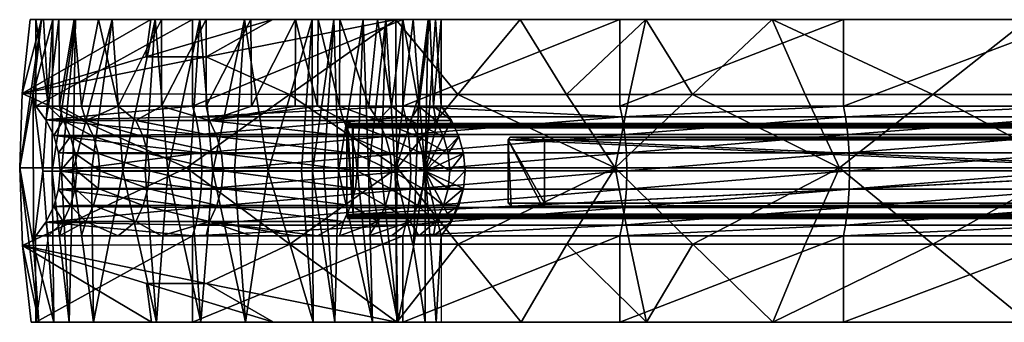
# Model space of a CAD drawing. Header units: millimetres. Extents: x -419 to 530, y 2 to 72.
# Tile 1 of 3: x -419 to -191, y 2 to 72. Entities that reach past the tile are written whole.
import ezdxf

# ---------------------------------------------------------------- set-up
doc = ezdxf.new("R2010")
doc.units = ezdxf.units.MM
doc.layers.add('Revit_007667', color=30, linetype='Continuous', true_color=0xff7f00)

msp = doc.modelspace()

# ---------------------------------------------------------------- meshes
at = {"layer": 'Revit_007667', "color": 252}
mesh = msp.add_polyface(dxfattribs=at)
corners = [(-405.72, 72.31, 660.54), (-406, 72.31, 673.61), (-400.38, 72.31, 632.71), (-410.92, 72.31, 715.4), (-409.57, 72.31, 714.7), (-413.1, 72.31, 793.21), (-413.55, 72.31, 768.25), (-416.19, 72.31, 881.71), (-414.87, 72.31, 880.87), (-388.32, 72.31, 893.85), (-380.05, 38.05, 899.88), (-418, 55.24, 882.86), (-418.61, 38.05, 883.25), (-388.32, 72.31, 893.85), (-416.19, 72.31, 881.71), (-413.55, 72.31, 768.25), (-418, 55.24, 882.86), (-416.19, 72.31, 881.71), (-418.61, 38.05, 883.25), (-415.49, 55.22, 771.4), (-410.92, 72.31, 715.4), (-411.1, 37.3, 687.06), (-413.28, 37.3, 715.18), (-405.72, 72.31, 660.54), (-408.97, 37.3, 667.09), (-406.3, 37.3, 647.04), (-397.25, 72.31, 605.85), (-412.54, 49.13, 879.39), (-411.96, 52.31, 762.12), (-414.87, 52.31, 880.87), (-409.4, 52.31, 710.88), (-403.3, 48.99, 671.03), (-404.29, 52.31, 660.57), (-408.59, 48.99, 739.77), (-410.75, 45.48, 878.24), (-406.83, 45.31, 739.86), (-409.61, 41.49, 877.52), (-405.75, 41.37, 739.92), (-409.22, 37.3, 877.27), (-400.48, 41.37, 671.35), (-401.55, 45.31, 671.23), (-411.96, 52.31, 762.12), (-414.87, 72.31, 880.87), (-414.87, 52.31, 880.87), (-413.1, 72.31, 793.21), (-409.57, 72.31, 714.7), (-409.4, 52.31, 710.88), (-406, 72.31, 673.61), (-404.29, 52.31, 660.57), (-400.38, 72.31, 632.71)]
mesh.append_faces([[corners[k] for k in face] for face in [(0, 1, 2), (3, 1, 0), (3, 4, 1), (3, 5, 4), (6, 5, 3), (7, 5, 6), (7, 8, 5), (9, 8, 7), (10, 11, 12), (11, 13, 14), (15, 16, 17), (15, 18, 16), (19, 15, 20), (20, 21, 22), (22, 19, 20), (15, 19, 18), (21, 20, 23), (24, 21, 23), (25, 24, 23), (26, 25, 23), (27, 28, 29), (30, 31, 32), (30, 33, 31), (28, 33, 30), (27, 33, 28), (34, 33, 27), (34, 35, 33), (36, 35, 34), (36, 37, 35), (38, 37, 36), (39, 35, 37), (35, 39, 40), (40, 33, 35), (33, 40, 31), (41, 42, 43), (41, 44, 42), (41, 45, 44), (46, 45, 41), (46, 47, 45), (48, 47, 46), (48, 49, 47)]], dxfattribs={"color": 252})
mesh = msp.add_polyface(dxfattribs=at)
corners = [(-387.27, 72.31, 550.35), (-385.84, 72.31, 549.84), (-376.94, 72.31, 495.55), (-400.38, 72.31, 632.71), (-397.25, 72.31, 605.85), (-405.72, 72.31, 660.54), (-388.32, 72.31, 893.85), (-378.64, 72.31, 896.45), (-414.87, 72.31, 880.87), (-389.42, 63.74, 894.53), (-388.32, 72.31, 893.85), (-418, 55.24, 882.86), (-356.25, 54.99, 908.69), (-375.54, 63.74, 900.26), (-380.05, 38.05, 899.88), (-406.3, 37.3, 647.04), (-397.25, 72.31, 605.85), (-401.99, 37.3, 619.5), (-394.8, 37.3, 578.17), (-387.27, 72.31, 550.35), (-389.61, 37.3, 549.85), (-384.41, 37.3, 522.11), (-376.94, 72.31, 495.55), (-378.64, 52.31, 896.45), (-412.54, 49.13, 879.39), (-414.87, 52.31, 880.87), (-377.93, 49.84, 894.73), (-377.13, 45.74, 892.76), (-410.75, 45.48, 878.24), (-376.66, 41.47, 891.63), (-409.61, 41.49, 877.52), (-409.22, 37.3, 877.27), (-376.52, 37.31, 891.27), (-378.64, 72.31, 896.45), (-414.87, 52.31, 880.87), (-414.87, 72.31, 880.87), (-378.64, 52.31, 896.45), (-385.82, 52.31, 549.77), (-391.79, 48.99, 595.95), (-374.76, 48.99, 503.9), (-395.86, 52.31, 605.12), (-403.3, 48.99, 671.03), (-404.29, 52.31, 660.57), (-371.97, 41.37, 504.43), (-390.05, 45.31, 596.25), (-388.98, 41.37, 596.44), (-400.48, 41.37, 671.35), (-388.63, 37.31, 596.5), (-401.55, 45.31, 671.23), (-373.03, 45.31, 504.23), (-405.75, 41.37, 739.92), (-400.11, 37.31, 671.4), (-395.86, 52.31, 605.12), (-400.38, 72.31, 632.71), (-404.29, 52.31, 660.57), (-385.84, 72.31, 549.84), (-385.82, 52.31, 549.77), (-375.52, 72.31, 495.09)]
mesh.append_faces([[corners[k] for k in face] for face in [(0, 1, 2), (0, 3, 1), (4, 3, 0), (5, 3, 4), (6, 7, 8), (9, 10, 11), (11, 12, 13), (12, 11, 14), (13, 9, 11), (15, 16, 17), (18, 19, 20), (19, 21, 20), (18, 17, 16), (19, 18, 16), (21, 19, 22), (23, 24, 25), (26, 24, 23), (27, 24, 26), (27, 28, 24), (29, 28, 27), (29, 30, 28), (29, 31, 30), (32, 31, 29), (33, 34, 35), (33, 36, 34), (37, 38, 39), (40, 38, 37), (40, 41, 38), (42, 41, 40), (43, 44, 45), (46, 47, 45), (45, 48, 46), (48, 45, 44), (49, 38, 44), (44, 41, 48), (41, 44, 38), (50, 51, 46), (52, 53, 54), (52, 55, 53), (56, 55, 52), (56, 57, 55)]], dxfattribs={"color": 252})
mesh = msp.add_polyface(dxfattribs=at)
corners = [(-356.24, 72.31, 386.75), (-354.84, 72.31, 386.41), (-351.05, 72.31, 359.54), (-365.23, 72.31, 440.79), (-366.63, 72.31, 441.19), (-375.52, 72.31, 495.09), (-376.94, 72.31, 495.55), (-385.84, 72.31, 549.84), (-360.14, 72.31, 905.25), (-378.64, 72.31, 896.45), (-388.32, 72.31, 893.85), (-330.1, 72.31, 915.07), (-375.54, 63.74, 900.26), (-360.14, 72.31, 905.25), (-389.42, 63.74, 894.53), (-331.35, 38.05, 918.55), (-356.25, 54.99, 908.69), (-380.05, 38.05, 899.88), (-331.66, 72.31, 915.89), (-388.32, 72.31, 893.85), (-351.05, 72.31, 359.54), (-366.63, 72.31, 441.19), (-356.24, 72.31, 386.75), (-376.94, 72.31, 495.55), (-374, 37.3, 467.2), (-379.28, 37.3, 495.05), (-361.2, 37.3, 399.81), (-368.96, 37.3, 440.7), (-384.41, 37.3, 522.11), (-353.46, 37.3, 359.04), (-377.93, 49.84, 894.73), (-378.64, 52.31, 896.45), (-330.1, 52.31, 915.07), (-329.47, 49.84, 913.31), (-377.13, 45.74, 892.76), (-328.76, 45.74, 911.31), (-376.66, 41.47, 891.63), (-330.1, 72.31, 915.07), (-378.64, 52.31, 896.45), (-378.64, 72.31, 896.45), (-349.78, 52.31, 359.9), (-374.76, 48.99, 503.9), (-343.78, 48.99, 340.7), (-354.95, 52.31, 386.61), (-365.06, 52.31, 439.95), (-375.49, 52.31, 494.89), (-385.82, 52.31, 549.77), (-340.99, 41.37, 341.23), (-373.03, 45.31, 504.23), (-371.97, 41.37, 504.43), (-342.05, 45.31, 341.03), (-390.05, 45.31, 596.25), (-391.79, 48.99, 595.95), (-375.49, 52.31, 494.89), (-375.52, 72.31, 495.09), (-385.82, 52.31, 549.77), (-365.23, 72.31, 440.79), (-365.06, 52.31, 439.95), (-354.84, 72.31, 386.41), (-354.95, 52.31, 386.61), (-349.78, 52.31, 359.9)]
mesh.append_faces([[corners[k] for k in face] for face in [(0, 1, 2), (0, 3, 1), (4, 3, 0), (4, 5, 3), (6, 5, 4), (6, 7, 5), (8, 9, 10), (8, 11, 9), (12, 13, 14), (15, 16, 17), (12, 16, 18), (13, 12, 18), (19, 14, 13), (20, 21, 22), (23, 24, 25), (21, 26, 27), (25, 28, 23), (24, 23, 21), (27, 24, 21), (26, 21, 20), (29, 26, 20), (30, 31, 32), (33, 34, 30), (35, 36, 34), (37, 38, 39), (40, 41, 42), (43, 41, 40), (44, 41, 43), (45, 41, 44), (46, 41, 45), (47, 48, 49), (50, 41, 48), (41, 50, 42), (51, 49, 48), (52, 48, 41), (53, 54, 55), (53, 56, 54), (57, 56, 53), (57, 58, 56), (59, 58, 57), (60, 58, 59)]], dxfattribs={"color": 252})
mesh = msp.add_polyface(dxfattribs=at)
corners = [(-333.99, 72.31, 250.56), (-335.94, 72.31, 277.8), (-330.09, 72.31, 222.71), (-339.23, 72.31, 291.67), (-344.65, 72.31, 332.09), (-346.03, 72.31, 332.39), (-349.66, 72.31, 359.22), (-351.05, 72.31, 359.54), (-354.84, 72.31, 386.41), (-331.66, 72.31, 915.89), (-330.1, 72.31, 915.07), (-360.14, 72.31, 905.25), (-356.25, 54.99, 908.69), (-331.35, 38.05, 918.55), (-331.71, 54.99, 917.8), (-331.66, 72.31, 915.89), (-350.92, 37.3, 345.67), (-346.03, 72.31, 332.39), (-348.33, 37.3, 331.91), (-344.91, 37.3, 312.76), (-339.23, 72.31, 291.67), (-338, 37.3, 264.53), (-340.58, 37.29, 284.64), (-333.99, 72.31, 250.56), (-331.83, 37.3, 196.57), (-335.09, 37.3, 236.98), (-353.46, 37.3, 359.04), (-351.05, 72.31, 359.54), (-377.93, 49.84, 894.73), (-330.1, 52.31, 915.07), (-329.47, 49.84, 913.31), (-377.13, 45.74, 892.76), (-328.76, 45.74, 911.31), (-376.66, 41.47, 891.63), (-328.34, 41.47, 910.16), (-330.1, 72.31, 915.07), (-330.1, 52.31, 915.07), (-378.64, 52.31, 896.45), (-332.68, 52.31, 250.25), (-335.8, 48.99, 294.25), (-328.36, 48.99, 230.29), (-337.9, 52.31, 291.59), (-344.67, 52.31, 332.84), (-343.78, 48.99, 340.7), (-349.78, 52.31, 359.9), (-326.61, 45.31, 230.45), (-334.06, 45.31, 294.51), (-342.05, 45.31, 341.03), (-332.99, 41.37, 294.67), (-373.03, 45.31, 504.23), (-340.99, 41.37, 341.23), (-349.78, 52.31, 359.9), (-349.66, 72.31, 359.22), (-354.84, 72.31, 386.41), (-344.67, 52.31, 332.84), (-344.65, 72.31, 332.09), (-337.9, 52.31, 291.59), (-335.94, 72.31, 277.8), (-332.68, 52.31, 250.25), (-330.09, 72.31, 222.71)]
mesh.append_faces([[corners[k] for k in face] for face in [(0, 1, 2), (3, 1, 0), (3, 4, 1), (5, 4, 3), (5, 6, 4), (7, 6, 5), (7, 8, 6), (9, 10, 11), (12, 13, 14), (12, 14, 15), (16, 17, 18), (17, 19, 18), (20, 21, 22), (23, 24, 25), (16, 26, 27), (17, 16, 27), (19, 17, 20), (22, 19, 20), (21, 20, 23), (25, 21, 23), (28, 29, 30), (31, 30, 32), (33, 32, 34), (35, 36, 37), (38, 39, 40), (41, 39, 38), (42, 39, 41), (42, 43, 39), (44, 43, 42), (45, 39, 46), (47, 48, 46), (46, 43, 47), (43, 46, 39), (49, 50, 47), (51, 52, 53), (54, 52, 51), (54, 55, 52), (56, 55, 54), (56, 57, 55), (58, 57, 56), (58, 59, 57)]], dxfattribs={"color": 252})
mesh = msp.add_polyface(dxfattribs=at)
corners = [(-322.54, 72.31, 0.22), (-323.83, 72.31, 111.49), (-321.24, 72.31, 0.24), (-324.24, 72.31, 83.73), (-327.64, 72.31, 167.27), (-330.09, 72.31, 222.71), (-333.99, 72.31, 250.56), (-302.92, 72.31, 925.78), (-330.1, 72.31, 915.07), (-331.66, 72.31, 915.89), (-317.38, 54.99, 922.83), (-331.66, 72.31, 915.89), (-331.71, 54.99, 917.8), (-331.35, 38.05, 918.55), (-324.94, 37.3, 0.19), (-324.24, 72.31, 83.73), (-322.54, 72.31, 0.22), (-326.36, 54.84, 93.5), (-331.83, 37.3, 196.57), (-327.64, 72.31, 167.27), (-333.99, 72.31, 250.56), (-322.94, 52.31, 84.06), (-318.85, 48.99, 0.27), (-321.24, 52.31, 0.24), (-316.01, 41.37, 0.3), (-319.59, 41.37, 136.7), (-319.23, 37.31, 136.71), (-317.09, 45.31, 0.29), (-320.67, 45.31, 136.65), (-322.43, 48.99, 136.58), (-326.38, 52.31, 168.09), (-328.36, 48.99, 230.29), (-332.68, 52.31, 250.25), (-325.53, 41.37, 230.55), (-326.61, 45.31, 230.45), (-332.99, 41.37, 294.67), (-325.17, 37.31, 230.58), (-334.06, 45.31, 294.51), (-335.8, 48.99, 294.25), (-321.24, 72.31, 0.24), (-322.94, 52.31, 84.06), (-321.24, 52.31, 0.24), (-326.38, 52.31, 168.09), (-330.09, 72.31, 222.71), (-332.68, 52.31, 250.25), (-323.83, 72.31, 111.49), (-321.24, 72.31, 0.24), (-321.24, 52.31, 0.24), (-322.54, 72.31, 0.22), (-324.94, 37.3, 0.19), (-318.85, 48.99, 0.27), (-317.09, 45.31, 0.29), (-316.01, 41.37, 0.3)]
mesh.append_faces([[corners[k] for k in face] for face in [(0, 1, 2), (3, 1, 0), (4, 1, 3), (4, 5, 1), (6, 5, 4), (7, 8, 9), (10, 11, 12), (10, 12, 13), (14, 15, 16), (17, 15, 14), (17, 18, 19), (15, 17, 19), (18, 20, 19), (21, 22, 23), (24, 25, 26), (27, 28, 25), (22, 28, 27), (22, 29, 28), (21, 29, 22), (30, 29, 21), (30, 31, 29), (32, 31, 30), (33, 26, 25), (25, 34, 33), (34, 25, 28), (28, 31, 34), (31, 28, 29), (35, 36, 33), (33, 37, 35), (37, 33, 34), (38, 34, 31), (39, 40, 41), (42, 43, 44), (42, 45, 43), (40, 45, 42), (40, 39, 45), (46, 47, 48), (48, 47, 49), (47, 50, 49), (50, 51, 49), (51, 52, 49)]], dxfattribs={"color": 252})
mesh = msp.add_polyface(dxfattribs=at)
corners = [(-302.92, 72.31, 925.78), (-279.93, 72.31, 931.72), (-330.1, 72.31, 915.07), (-273.92, 72.31, 934.9), (-302.75, 2.31, 925.61), (-279.93, 2.31, 931.72), (-273.77, 2.31, 934.72), (-330.1, 2.31, 915.07), (-317.38, 54.99, 922.83), (-281.02, 38.05, 935.26), (-292.21, 54.99, 931.15), (-277.65, 54.99, 935.67), (-273.92, 72.31, 934.9), (-302.92, 72.31, 925.78), (-331.35, 38.05, 918.55), (-331.66, 72.31, 915.89), (-279.93, 22.31, 931.72), (-330.1, 2.31, 915.07), (-330.1, 22.31, 915.07), (-279.93, 2.31, 931.72), (-279.39, 49.84, 929.93), (-330.1, 52.31, 915.07), (-279.93, 52.31, 931.72), (-329.47, 49.84, 913.31), (-279.39, 24.78, 929.93), (-330.1, 22.31, 915.07), (-329.47, 24.78, 913.31), (-279.93, 22.31, 931.72), (-328.76, 45.74, 911.31), (-278.77, 45.74, 927.9), (-328.34, 41.47, 910.16), (-278.41, 41.47, 926.73), (-328.22, 37.31, 909.8), (-278.29, 37.31, 926.37), (-328.34, 33.14, 910.16), (-278.41, 33.14, 926.73), (-328.76, 28.88, 911.31), (-278.77, 28.88, 927.9), (-279.93, 72.31, 931.72), (-330.1, 52.31, 915.07), (-330.1, 72.31, 915.07), (-279.93, 52.31, 931.72), (-316.01, 33.24, 0.3), (-320.67, 29.3, 136.65), (-317.09, 29.3, 0.29), (-315.65, 37.31, 0.31), (-319.59, 33.24, 136.7), (-316.01, 41.37, 0.3), (-319.23, 37.31, 136.71), (-317.09, 45.31, 0.29), (-319.59, 41.37, 136.7), (-317.09, 29.3, 0.29), (-318.85, 25.62, 0.27), (-316.01, 33.24, 0.3), (-281.02, 38.05, 935.26), (-317.31, 20.37, 922.8), (-292.14, 20.37, 931.12), (-277.59, 20.37, 935.64), (-273.77, 2.31, 934.72), (-302.75, 2.31, 925.61), (-331.35, 38.05, 918.55), (-331.49, 2.31, 915.73)]
mesh.append_faces([[corners[k] for k in face] for face in [(0, 1, 2), (3, 1, 0), (4, 5, 6), (4, 7, 5), (8, 9, 10), (11, 10, 9), (10, 12, 13), (8, 10, 13), (9, 8, 14), (15, 8, 13), (16, 17, 18), (16, 19, 17), (20, 21, 22), (23, 21, 20), (24, 25, 26), (24, 27, 25), (20, 28, 23), (28, 20, 29), (29, 30, 28), (30, 29, 31), (31, 32, 30), (32, 31, 33), (33, 34, 32), (34, 33, 35), (35, 36, 34), (36, 35, 37), (37, 26, 36), (26, 37, 24), (38, 39, 40), (38, 41, 39), (42, 43, 44), (45, 46, 42), (47, 48, 45), (49, 50, 47), (51, 52, 53), (54, 55, 56), (56, 57, 54), (58, 56, 59), (56, 55, 59), (55, 54, 60), (55, 61, 59)]], dxfattribs={"color": 252})
mesh = msp.add_polyface(dxfattribs=at)
corners = [(-273.92, 72.31, 934.9), (-228.25, 72.31, 946.24), (-279.93, 72.31, 931.72), (-244.69, 72.31, 943.25), (-244.55, 2.31, 943.07), (-279.93, 2.31, 931.72), (-228.25, 2.31, 946.24), (-273.77, 2.31, 934.72), (-207.62, 54.99, 954.52), (-244.69, 72.31, 943.25), (-237.11, 54.99, 947.16), (-263.1, 54.99, 939.98), (-229.16, 38.05, 949.83), (-273.92, 72.31, 934.9), (-277.65, 54.99, 935.67), (-292.21, 54.99, 931.15), (-281.02, 38.05, 935.26), (-228.25, 22.31, 946.24), (-279.93, 2.31, 931.72), (-279.93, 22.31, 931.72), (-228.25, 2.31, 946.24), (-279.39, 49.84, 929.93), (-228.25, 52.31, 946.24), (-227.78, 49.84, 944.43), (-279.93, 52.31, 931.72), (-227.78, 24.78, 944.43), (-279.93, 22.31, 931.72), (-279.39, 24.78, 929.93), (-228.25, 22.31, 946.24), (-278.77, 45.74, 927.9), (-227.26, 45.74, 942.38), (-278.41, 41.47, 926.73), (-226.95, 41.47, 941.19), (-278.29, 37.31, 926.37), (-226.86, 37.31, 940.82), (-278.41, 33.14, 926.73), (-226.95, 33.14, 941.19), (-278.77, 28.88, 927.9), (-227.26, 28.88, 942.38), (-228.25, 72.31, 946.24), (-279.93, 52.31, 931.72), (-279.93, 72.31, 931.72), (-228.25, 52.31, 946.24), (-244.55, 2.31, 943.07), (-207.58, 20.37, 954.48), (-237.05, 20.37, 947.12), (-229.16, 38.05, 949.83), (-263.04, 20.37, 939.94), (-273.77, 2.31, 934.72), (-277.59, 20.37, 935.64), (-292.14, 20.37, 931.12), (-281.02, 38.05, 935.26)]
mesh.append_faces([[corners[k] for k in face] for face in [(0, 1, 2), (3, 1, 0), (4, 5, 6), (7, 5, 4), (8, 9, 10), (11, 12, 10), (11, 13, 14), (13, 15, 14), (8, 10, 12), (11, 10, 9), (12, 11, 16), (11, 14, 16), (13, 11, 9), (17, 18, 19), (17, 20, 18), (21, 22, 23), (21, 24, 22), (25, 26, 27), (25, 28, 26), (23, 29, 21), (29, 23, 30), (30, 31, 29), (31, 30, 32), (32, 33, 31), (33, 32, 34), (34, 35, 33), (35, 34, 36), (36, 37, 35), (37, 36, 38), (38, 27, 37), (27, 38, 25), (39, 40, 41), (39, 42, 40), (43, 44, 45), (46, 47, 45), (48, 47, 49), (50, 48, 49), (45, 47, 43), (47, 46, 51), (49, 47, 51), (47, 48, 43)]], dxfattribs={"color": 252})
mesh = msp.add_polyface(dxfattribs=at)
corners = [(-185.62, 72.31, 957.62), (-228.25, 72.31, 946.24), (-244.69, 72.31, 943.25), (-175.16, 72.31, 958.49), (-125.87, 72.31, 968.83), (-185.51, 2.31, 957.42), (-175.16, 2.31, 958.49), (-125.79, 2.31, 968.63), (-228.25, 2.31, 946.24), (-244.55, 2.31, 943.07), (-151.1, 54.99, 966.34), (-185.62, 72.31, 957.62), (-180.9, 54.99, 960.48), (-207.62, 54.99, 954.52), (-175.9, 38.05, 962.11), (-229.16, 38.05, 949.83), (-244.69, 72.31, 943.25), (-175.16, 22.31, 958.49), (-228.25, 2.31, 946.24), (-228.25, 22.31, 946.24), (-175.16, 2.31, 958.49), (-120.81, 2.31, 968.31), (-227.78, 49.84, 944.43), (-175.16, 52.31, 958.49), (-174.78, 49.84, 956.66), (-228.25, 52.31, 946.24), (-174.78, 24.78, 956.66), (-228.25, 22.31, 946.24), (-227.78, 24.78, 944.43), (-175.16, 22.31, 958.49), (-227.26, 45.74, 942.38), (-174.35, 45.74, 954.58), (-226.95, 41.47, 941.19), (-174.11, 41.47, 953.38), (-226.86, 37.31, 940.82), (-174.03, 37.31, 953.01), (-226.95, 33.14, 941.19), (-174.11, 33.14, 953.38), (-227.26, 28.88, 942.38), (-174.35, 28.88, 954.58), (-175.16, 72.31, 958.49), (-228.25, 52.31, 946.24), (-228.25, 72.31, 946.24), (-175.16, 52.31, 958.49), (-120.81, 72.31, 968.31), (-185.51, 2.31, 957.42), (-151.06, 20.37, 966.29), (-180.85, 20.37, 960.43), (-175.9, 38.05, 962.11), (-207.58, 20.37, 954.48), (-229.16, 38.05, 949.83), (-237.05, 20.37, 947.12), (-244.55, 2.31, 943.07)]
mesh.append_faces([[corners[k] for k in face] for face in [(0, 1, 2), (0, 3, 1), (4, 3, 0), (5, 6, 7), (5, 8, 6), (9, 8, 5), (10, 11, 12), (13, 14, 12), (10, 12, 14), (13, 12, 11), (14, 13, 15), (16, 13, 11), (17, 18, 19), (17, 20, 18), (17, 21, 20), (22, 23, 24), (22, 25, 23), (26, 27, 28), (26, 29, 27), (24, 30, 22), (30, 24, 31), (31, 32, 30), (32, 31, 33), (33, 34, 32), (34, 33, 35), (35, 36, 34), (36, 35, 37), (37, 38, 36), (38, 37, 39), (39, 28, 38), (28, 39, 26), (40, 41, 42), (40, 43, 41), (44, 43, 40), (45, 46, 47), (48, 49, 47), (47, 46, 48), (47, 49, 45), (49, 48, 50), (51, 49, 50), (49, 52, 45)]], dxfattribs={"color": 252})
mesh = msp.add_polyface(dxfattribs=at)
corners = [(-415.49, 55.22, 771.4), (-415.44, 20.13, 771.3), (-418.61, 38.05, 883.25), (-407.15, 2.31, 674.11), (-411.1, 37.3, 687.06), (-408.97, 37.3, 667.09), (-406.3, 37.3, 647.04), (-394.8, 37.3, 578.17), (-401.56, 2.31, 633.18), (-401.99, 37.3, 619.5), (-413.28, 37.3, 715.18), (-410.7, 2.31, 715.28), (-389.61, 37.3, 549.85), (-387.03, 2.31, 550.26), (-376.66, 33.14, 891.63), (-409.22, 37.3, 877.27), (-376.52, 37.31, 891.27), (-409.62, 33.11, 877.52), (-377.13, 28.88, 892.76), (-410.75, 29.12, 878.25), (-412.55, 25.48, 879.39), (-377.93, 24.78, 894.73), (-405.75, 41.37, 739.92), (-409.22, 37.3, 877.27), (-405.39, 37.31, 739.94), (-408.59, 25.62, 739.77), (-410.75, 29.12, 878.25), (-412.55, 25.48, 879.39), (-406.83, 29.3, 739.86), (-409.62, 33.11, 877.52), (-405.75, 33.24, 739.92), (-374.76, 25.62, 503.9), (-390.05, 29.3, 596.25), (-391.79, 25.62, 595.95), (-401.55, 29.3, 671.23), (-403.3, 25.62, 671.03), (-373.03, 29.3, 504.23), (-388.98, 33.24, 596.44), (-371.97, 33.24, 504.43), (-388.63, 37.31, 596.5), (-400.48, 33.24, 671.35), (-400.11, 37.31, 671.4), (-371.61, 37.31, 504.5), (-388.98, 41.37, 596.44), (-400.48, 41.37, 671.35), (-417.95, 20.11, 882.83), (-380.05, 38.05, 899.88), (-418.61, 38.05, 883.25), (-356.18, 20.37, 908.67)]
mesh.append_faces([[corners[k] for k in face] for face in [(0, 1, 2), (3, 4, 5), (6, 3, 5), (7, 8, 9), (1, 0, 10), (10, 4, 11), (6, 9, 8), (7, 12, 13), (14, 15, 16), (14, 17, 15), (18, 17, 14), (18, 19, 17), (18, 20, 19), (21, 20, 18), (22, 23, 24), (25, 26, 27), (28, 26, 25), (28, 29, 26), (30, 29, 28), (30, 23, 29), (24, 23, 30), (31, 32, 33), (33, 34, 35), (34, 33, 32), (36, 37, 32), (38, 39, 37), (32, 40, 34), (40, 32, 37), (37, 41, 40), (41, 37, 39), (42, 43, 39), (39, 44, 41), (35, 28, 25), (28, 35, 34), (34, 30, 28), (30, 34, 40), (40, 24, 30), (24, 40, 41), (41, 22, 24), (45, 46, 47), (45, 48, 46)]], dxfattribs={"color": 252})
mesh = msp.add_polyface(dxfattribs=at)
corners = [(-321.24, 2.31, 0.24), (-324.92, 2.31, 111.56), (-322.33, 2.31, 0.22), (-331.49, 2.31, 915.73), (-330.1, 2.31, 915.07), (-302.75, 2.31, 925.61), (-331.19, 2.31, 222.86), (-324.82, 2.31, 136.47), (-330.71, 2.31, 230.08), (-326.36, 54.84, 93.5), (-327.62, 19.76, 131.14), (-331.83, 37.3, 196.57), (-324.92, 2.31, 111.56), (-324.94, 37.3, 0.19), (-322.33, 2.31, 0.22), (-331.19, 2.31, 222.86), (-326.38, 22.31, 168.09), (-328.36, 25.62, 230.29), (-332.68, 22.31, 250.25), (-322.43, 25.62, 136.58), (-322.94, 22.31, 84.06), (-318.85, 25.62, 0.27), (-321.24, 22.31, 0.24), (-317.09, 29.3, 0.29), (-320.67, 29.3, 136.65), (-316.01, 33.24, 0.3), (-319.59, 33.24, 136.7), (-315.65, 37.31, 0.31), (-319.23, 37.31, 136.71), (-326.61, 29.3, 230.45), (-325.53, 33.24, 230.55), (-325.17, 37.31, 230.58), (-325.53, 41.37, 230.55), (-334.06, 29.3, 294.51), (-332.99, 33.24, 294.67), (-332.63, 37.31, 294.72), (-332.99, 41.37, 294.67), (-316.01, 41.37, 0.3), (-315.65, 37.31, 0.31), (-324.94, 37.3, 0.19), (-316.01, 33.24, 0.3), (-321.24, 2.31, 0.24), (-322.33, 2.31, 0.22), (-321.24, 22.31, 0.24), (-318.85, 25.62, 0.27), (-331.49, 2.31, 915.73), (-317.31, 20.37, 922.8), (-331.64, 20.37, 917.77), (-331.35, 38.05, 918.55)]
mesh.append_faces([[corners[k] for k in face] for face in [(0, 1, 2), (3, 4, 5), (6, 7, 8), (1, 7, 6), (1, 0, 7), (9, 10, 11), (12, 13, 14), (10, 12, 15), (11, 10, 15), (10, 9, 13), (12, 10, 13), (16, 17, 18), (16, 19, 17), (20, 19, 16), (21, 20, 22), (21, 19, 20), (23, 19, 21), (23, 24, 19), (25, 26, 24), (27, 28, 26), (19, 29, 17), (29, 19, 24), (24, 30, 29), (30, 24, 26), (26, 31, 30), (31, 26, 28), (28, 32, 31), (33, 17, 29), (29, 34, 33), (34, 29, 30), (30, 35, 34), (35, 30, 31), (31, 36, 35), (37, 38, 39), (38, 40, 39), (41, 42, 43), (42, 39, 43), (43, 39, 44), (39, 40, 44), (45, 46, 47), (47, 46, 48)]], dxfattribs={"color": 252})
mesh = msp.add_polyface(dxfattribs=at)
corners = [(-341.59, 26.93, 314.84), (-341.57, 27.3, 314.77), (54.78, 26.38, 378.17), (54.78, 26.31, 378.55), (-341.73, 26.31, 315.75), (-341.67, 26.38, 315.39), (54.78, 26.6, 377.84), (54.78, 26.92, 377.63), (-341.62, 26.6, 315.06), (54.78, 27.3, 377.55), (-342.89, 26.37, 323.05), (-342.83, 26.31, 322.7), (54.79, 27.28, 386.66), (-342.98, 27.28, 323.66), (54.79, 26.91, 386.59), (-342.97, 26.92, 323.59), (54.79, 26.59, 386.37), (54.79, 26.38, 386.05), (-342.94, 26.59, 323.38), (54.79, 26.31, 385.67), (-342.98, 27.28, 323.66), (54.79, 27.28, 386.66), (54.79, 47.33, 386.66), (-342.98, 47.33, 323.66), (54.79, 48.31, 385.68), (-342.83, 48.31, 322.7), (-342.97, 47.69, 323.59), (-342.98, 47.33, 323.66), (54.79, 47.33, 386.66), (-342.94, 48.02, 323.38), (54.79, 47.7, 386.59), (54.79, 48.02, 386.37), (-342.89, 48.24, 323.05), (54.79, 48.23, 386.05), (54.78, 47.32, 377.55), (-341.57, 47.32, 314.77), (-341.67, 48.24, 315.39), (-341.73, 48.31, 315.75), (54.78, 48.31, 378.55), (-341.62, 48.02, 315.06), (54.78, 48.23, 378.17), (54.78, 48.02, 377.84), (-341.59, 47.68, 314.84), (54.78, 47.69, 377.63), (-341.57, 27.3, 314.77), (-341.57, 47.32, 314.77), (54.78, 47.32, 377.55), (54.78, 27.3, 377.55), (-342.94, 26.59, 323.38), (-342.97, 26.92, 323.59), (-341.67, 48.24, 315.39), (-341.62, 48.02, 315.06), (-341.59, 47.68, 314.84), (-341.73, 48.31, 315.75), (-341.57, 47.32, 314.77), (-342.83, 48.31, 322.7), (-342.89, 48.24, 323.05), (-342.94, 48.02, 323.38), (-342.97, 47.69, 323.59), (-342.98, 47.33, 323.66), (-342.98, 27.28, 323.66), (-341.57, 27.3, 314.77), (-341.59, 26.93, 314.84), (-341.62, 26.6, 315.06), (-341.67, 26.38, 315.39), (-341.73, 26.31, 315.75), (-342.83, 26.31, 322.7), (-342.89, 26.37, 323.05), (54.78, 27.3, 377.55), (453.58, 27.3, 313.83), (453.74, 26.31, 314.81), (54.78, 26.31, 378.55), (453.68, 26.38, 314.45), (453.62, 26.6, 314.12), (54.78, 26.38, 378.17), (54.78, 26.6, 377.84), (453.59, 26.93, 313.9), (54.78, 26.92, 377.63), (54.78, 26.31, 378.55), (453.74, 26.31, 314.81), (-342.83, 26.31, 322.7), (-341.73, 26.31, 315.75), (54.79, 26.31, 385.67), (454.84, 26.31, 321.75), (54.79, 26.31, 385.67), (454.84, 26.31, 321.75), (455, 27.28, 322.72), (54.79, 27.28, 386.66), (454.99, 26.92, 322.65), (454.95, 26.59, 322.44), (54.79, 26.91, 386.59), (54.79, 26.59, 386.37), (454.9, 26.37, 322.11), (54.79, 26.38, 386.05), (54.79, 27.28, 386.66), (455, 27.28, 322.72), (455, 47.33, 322.72), (54.79, 47.33, 386.66), (454.9, 48.24, 322.11), (454.84, 48.31, 321.76), (54.79, 47.7, 386.59), (54.79, 47.33, 386.66), (455, 47.33, 322.72), (454.99, 47.69, 322.65), (54.79, 48.02, 386.37), (454.95, 48.02, 322.44), (54.79, 48.23, 386.05), (54.79, 48.31, 385.68), (454.84, 48.31, 321.76), (453.74, 48.31, 314.81), (54.78, 48.31, 378.55), (-341.73, 48.31, 315.75), (-342.83, 48.31, 322.7), (54.79, 48.31, 385.68), (453.59, 47.68, 313.9), (453.58, 47.32, 313.83), (54.78, 48.23, 378.17), (54.78, 48.31, 378.55), (453.74, 48.31, 314.81), (453.68, 48.24, 314.45), (54.78, 48.02, 377.84), (453.62, 48.02, 314.12), (54.78, 47.69, 377.63), (54.78, 47.32, 377.55), (54.78, 47.32, 377.55), (453.58, 47.32, 313.83), (453.58, 27.3, 313.83), (54.78, 27.3, 377.55), (454.95, 26.59, 322.44), (454.99, 26.92, 322.65), (453.68, 48.24, 314.45), (453.62, 48.02, 314.12), (453.59, 47.68, 313.9), (453.74, 48.31, 314.81), (454.84, 48.31, 321.76), (453.58, 47.32, 313.83), (454.9, 48.24, 322.11), (454.95, 48.02, 322.44), (454.99, 47.69, 322.65), (455, 47.33, 322.72), (455, 27.28, 322.72), (453.58, 27.3, 313.83), (453.59, 26.93, 313.9), (453.62, 26.6, 314.12), (453.68, 26.38, 314.45), (453.74, 26.31, 314.81), (454.84, 26.31, 321.75), (454.9, 26.37, 322.11)]
mesh.append_faces([[corners[k] for k in face] for face in [(9, 0, 1), (4, 2, 3), (5, 2, 4), (8, 2, 5), (8, 6, 2), (8, 7, 6), (0, 7, 8), (0, 9, 7), (19, 10, 11), (15, 12, 13), (15, 14, 12), (18, 14, 15), (18, 16, 14), (18, 17, 16), (10, 17, 18), (10, 19, 17), (22, 20, 21), (20, 22, 23), (32, 24, 25), (28, 26, 27), (30, 26, 28), (30, 29, 26), (31, 29, 30), (33, 29, 31), (33, 32, 29), (24, 32, 33), (42, 34, 35), (38, 36, 37), (40, 36, 38), (40, 39, 36), (41, 39, 40), (43, 39, 41), (43, 42, 39), (34, 42, 43), (46, 44, 45), (44, 46, 47), (60, 48, 49), (52, 50, 51), (54, 50, 52), (54, 53, 50), (61, 53, 54), (61, 55, 53), (61, 56, 55), (61, 57, 56), (61, 58, 57), (61, 59, 58), (61, 60, 59), (62, 60, 61), (63, 60, 62), (64, 60, 63), (65, 60, 64), (66, 60, 65), (67, 60, 66), (48, 60, 67), (76, 68, 69), (74, 70, 71), (74, 72, 70), (74, 73, 72), (75, 73, 74), (77, 73, 75), (77, 76, 73), (68, 76, 77), (83, 78, 79), (78, 80, 81), (78, 82, 80), (78, 83, 82), (92, 84, 85), (90, 86, 87), (90, 88, 86), (90, 89, 88), (91, 89, 90), (93, 89, 91), (93, 92, 89), (84, 92, 93), (96, 94, 95), (94, 96, 97), (107, 98, 99), (102, 100, 101), (103, 100, 102), (105, 100, 103), (105, 104, 100), (98, 104, 105), (98, 106, 104), (98, 107, 106), (110, 108, 109), (112, 110, 111), (113, 110, 112), (108, 110, 113), (123, 114, 115), (118, 116, 117), (119, 116, 118), (121, 116, 119), (121, 120, 116), (114, 120, 121), (114, 122, 120), (114, 123, 122), (126, 124, 125), (124, 126, 127), (129, 128, 140), (131, 130, 132), (132, 130, 135), (130, 133, 135), (133, 134, 135), (135, 134, 141), (134, 136, 141), (136, 137, 141), (137, 138, 141), (138, 139, 141), (139, 140, 141), (141, 140, 142), (142, 140, 143), (143, 140, 144), (144, 140, 145), (145, 140, 146), (146, 140, 147), (147, 140, 128)]], dxfattribs={"color": 252})
mesh = msp.add_polyface(dxfattribs=at)
corners = [(-331.49, 2.31, 915.73), (-378.64, 2.31, 896.45), (-330.1, 2.31, 915.07), (-350.82, 2.31, 359.49), (-346.13, 2.31, 340.25), (-356.01, 2.31, 386.7), (-345.8, 2.31, 332.34), (-338.25, 2.31, 293.89), (-337.06, 2.31, 277.99), (-330.71, 2.31, 230.08), (-331.19, 2.31, 222.86), (-337.06, 2.31, 277.99), (-344.91, 37.3, 312.76), (-340.58, 37.29, 284.64), (-331.19, 2.31, 222.86), (-338, 37.3, 264.53), (-335.09, 37.3, 236.98), (-350.82, 2.31, 359.49), (-350.92, 37.3, 345.67), (-345.8, 2.31, 332.34), (-348.33, 37.3, 331.91), (-331.83, 37.3, 196.57), (-330.1, 22.31, 915.07), (-330.1, 2.31, 915.07), (-378.64, 2.31, 896.45), (-329.47, 24.78, 913.31), (-330.1, 22.31, 915.07), (-378.64, 22.31, 896.45), (-376.52, 37.31, 891.27), (-328.34, 41.47, 910.16), (-328.22, 37.31, 909.8), (-376.66, 33.14, 891.63), (-328.34, 33.14, 910.16), (-377.13, 28.88, 892.76), (-328.76, 28.88, 911.31), (-377.93, 24.78, 894.73), (-335.8, 25.62, 294.25), (-344.67, 22.31, 332.84), (-337.9, 22.31, 291.59), (-343.78, 25.62, 340.7), (-349.78, 22.31, 359.9), (-328.36, 25.62, 230.29), (-332.68, 22.31, 250.25), (-334.06, 29.3, 294.51), (-342.05, 29.3, 341.03), (-340.99, 33.24, 341.23), (-332.99, 33.24, 294.67), (-340.63, 37.31, 341.29), (-332.63, 37.31, 294.72), (-340.99, 41.37, 341.23), (-332.99, 41.37, 294.67), (-342.05, 45.31, 341.03), (-371.61, 37.31, 504.5), (-371.97, 41.37, 504.43), (-331.35, 38.05, 918.55), (-356.18, 20.37, 908.67), (-331.64, 20.37, 917.77), (-331.49, 2.31, 915.73)]
mesh.append_faces([[corners[k] for k in face] for face in [(0, 1, 2), (3, 4, 5), (6, 4, 3), (6, 7, 4), (8, 7, 6), (8, 9, 7), (10, 9, 8), (11, 12, 13), (14, 15, 16), (17, 18, 19), (18, 20, 19), (20, 12, 19), (12, 11, 19), (13, 15, 11), (15, 14, 11), (16, 21, 14), (22, 23, 24), (25, 26, 27), (28, 29, 30), (31, 30, 32), (33, 32, 34), (35, 34, 25), (36, 37, 38), (39, 37, 36), (39, 40, 37), (38, 41, 36), (42, 41, 38), (41, 43, 36), (36, 44, 39), (44, 36, 43), (43, 45, 44), (45, 43, 46), (46, 47, 45), (47, 46, 48), (48, 49, 47), (49, 48, 50), (50, 51, 49), (52, 45, 47), (53, 47, 49), (54, 55, 56), (56, 55, 57)]], dxfattribs={"color": 252})
mesh = msp.add_polyface(dxfattribs=at)
corners = [(19.67, 29.89, 419.4), (23.47, 29.17, 415.61), (20.39, 29.17, 419.87), (24.48, 29.89, 413.18), (27.1, 29.17, 411.82), (23.24, 45.17, 415.41), (19.67, 44.52, 419.4), (20.13, 45.17, 419.7), (24.48, 44.52, 413.18), (26.88, 45.17, 411.59), (-297.34, 44.59, 925.92), (27.47, 45.17, 424.47), (-297.93, 45.17, 925.54), (28.05, 44.59, 424.85), (-297.85, 29.17, 925.59), (28.05, 29.89, 424.85), (-297.34, 29.89, 925.92), (27.55, 29.17, 424.52), (-305.01, 29.17, 920.94), (19.67, 29.89, 419.4), (20.39, 29.17, 419.87), (-305.73, 29.89, 920.47), (-305.27, 45.17, 920.77), (19.67, 44.52, 419.4), (-305.73, 44.52, 920.47), (20.13, 45.17, 419.7), (19.67, 44.52, 419.4), (24.48, 29.89, 413.18), (19.67, 29.89, 419.4), (24.48, 44.52, 413.18), (-297.93, 45.17, 925.54), (20.13, 45.17, 419.7), (-305.27, 45.17, 920.77), (29.94, 45.17, 421.06), (23.24, 45.17, 415.41), (27.47, 45.17, 424.47), (-297.34, 44.59, 925.92), (28.05, 29.89, 424.85), (28.05, 44.59, 424.85), (-297.34, 29.89, 925.92), (20.39, 29.17, 419.87), (-297.85, 29.17, 925.59), (-305.01, 29.17, 920.94), (30.01, 29.17, 421.12), (23.47, 29.17, 415.61), (27.55, 29.17, 424.52), (-305.73, 44.52, 920.47), (19.67, 29.89, 419.4), (-305.73, 29.89, 920.47), (19.67, 44.52, 419.4), (-305.27, 45.17, 920.77), (-305.73, 44.52, 920.47), (-297.93, 45.17, 925.54), (-305.73, 29.89, 920.47), (-305.01, 29.17, 920.94), (-297.85, 29.17, 925.59), (-297.34, 29.89, 925.92), (-297.34, 44.59, 925.92)]
mesh.append_faces([[corners[k] for k in face] for face in [(0, 1, 2), (1, 3, 4), (1, 0, 3), (5, 6, 7), (8, 5, 9), (6, 5, 8), (10, 11, 12), (11, 10, 13), (14, 15, 16), (15, 14, 17), (18, 19, 20), (19, 18, 21), (22, 23, 24), (23, 22, 25), (26, 27, 28), (29, 27, 26), (30, 31, 32), (31, 33, 34), (31, 30, 35), (36, 37, 38), (37, 36, 39), (40, 41, 42), (43, 40, 44), (41, 40, 45), (46, 47, 48), (47, 46, 49), (50, 51, 52), (53, 54, 51), (54, 55, 51), (55, 56, 51), (56, 57, 51), (57, 52, 51)]], dxfattribs={"color": 252})
mesh = msp.add_polyface(dxfattribs=at)
corners = [(-359.95, 2.31, 905.09), (-378.64, 2.31, 896.45), (-331.49, 2.31, 915.73), (-388.12, 2.31, 893.7), (-376.71, 2.31, 495.48), (-377.11, 2.31, 503.46), (-387.03, 2.31, 550.26), (-346.13, 2.31, 340.25), (-366.4, 2.31, 441.13), (-356.01, 2.31, 386.7), (-366.4, 2.31, 441.13), (-350.82, 2.31, 359.49), (-356.01, 2.31, 386.7), (-376.71, 2.31, 495.48), (-384.41, 37.3, 522.11), (-379.28, 37.3, 495.05), (-374, 37.3, 467.2), (-368.96, 37.3, 440.7), (-361.2, 37.3, 399.81), (-353.46, 37.3, 359.04), (-350.92, 37.3, 345.67), (-330.1, 22.31, 915.07), (-378.64, 2.31, 896.45), (-378.64, 22.31, 896.45), (-329.47, 24.78, 913.31), (-378.64, 22.31, 896.45), (-377.93, 24.78, 894.73), (-328.34, 41.47, 910.16), (-376.52, 37.31, 891.27), (-376.66, 41.47, 891.63), (-328.22, 37.31, 909.8), (-376.66, 33.14, 891.63), (-328.34, 33.14, 910.16), (-377.13, 28.88, 892.76), (-328.76, 28.88, 911.31), (-374.76, 25.62, 503.9), (-349.78, 22.31, 359.9), (-343.78, 25.62, 340.7), (-354.95, 22.31, 386.61), (-365.06, 22.31, 439.95), (-375.49, 22.31, 494.89), (-385.82, 22.31, 549.77), (-373.03, 29.3, 504.23), (-342.05, 29.3, 341.03), (-371.97, 33.24, 504.43), (-340.99, 33.24, 341.23), (-371.61, 37.31, 504.5), (-340.63, 37.31, 341.29), (-371.97, 41.37, 504.43), (-390.05, 29.3, 596.25), (-388.98, 33.24, 596.44), (-388.63, 37.31, 596.5), (-388.98, 41.37, 596.44), (-359.95, 2.31, 905.09), (-375.43, 11.25, 900.18), (-389.3, 11.25, 894.45), (-388.12, 2.31, 893.7), (-356.18, 20.37, 908.67), (-331.35, 38.05, 918.55), (-380.05, 38.05, 899.88), (-331.49, 2.31, 915.73)]
mesh.append_faces([[corners[k] for k in face] for face in [(0, 1, 2), (3, 1, 0), (4, 5, 6), (4, 7, 5), (8, 7, 4), (9, 7, 8), (10, 11, 12), (13, 14, 15), (10, 16, 17), (11, 18, 19), (20, 11, 19), (15, 16, 13), (16, 10, 13), (17, 18, 10), (18, 11, 10), (21, 22, 23), (24, 25, 26), (27, 28, 29), (30, 31, 28), (32, 33, 31), (34, 26, 33), (35, 36, 37), (35, 38, 36), (35, 39, 38), (35, 40, 39), (35, 41, 40), (37, 42, 35), (42, 37, 43), (43, 44, 42), (44, 43, 45), (45, 46, 44), (47, 48, 46), (49, 35, 42), (50, 42, 44), (51, 44, 46), (52, 46, 48), (53, 54, 55), (55, 56, 53), (57, 58, 59), (57, 54, 60), (54, 53, 60)]], dxfattribs={"color": 252})
mesh = msp.add_polyface(dxfattribs=at)
corners = [(-388.12, 2.31, 893.7), (-414.87, 2.31, 880.87), (-378.64, 2.31, 896.45), (-415.97, 2.31, 881.57), (-414.21, 2.31, 793.88), (-410.99, 2.31, 739.64), (-410.7, 2.31, 715.28), (-405.67, 2.31, 670.75), (-407.15, 2.31, 674.11), (-401.56, 2.31, 633.18), (-394.14, 2.31, 595.53), (-387.03, 2.31, 550.26), (-377.11, 2.31, 503.46), (-417.95, 20.11, 882.83), (-414.21, 2.31, 793.88), (-415.97, 2.31, 881.57), (-418.61, 38.05, 883.25), (-415.44, 20.13, 771.3), (-413.28, 37.3, 715.18), (-410.7, 2.31, 715.28), (-411.1, 37.3, 687.06), (-407.15, 2.31, 674.11), (-406.3, 37.3, 647.04), (-401.56, 2.31, 633.18), (-394.8, 37.3, 578.17), (-387.03, 2.31, 550.26), (-389.61, 37.3, 549.85), (-384.41, 37.3, 522.11), (-376.71, 2.31, 495.48), (-378.64, 22.31, 896.45), (-414.87, 2.31, 880.87), (-414.87, 22.31, 880.87), (-378.64, 2.31, 896.45), (-412.55, 25.48, 879.39), (-378.64, 22.31, 896.45), (-414.87, 22.31, 880.87), (-377.93, 24.78, 894.73), (-412.03, 22.31, 762.12), (-414.87, 2.31, 880.87), (-414.87, 22.31, 880.87), (-395.81, 22.31, 605.13), (-377.11, 22.31, 503.46), (-385.82, 22.31, 549.77), (-391.79, 25.62, 595.95), (-385.82, 22.31, 549.77), (-374.76, 25.62, 503.9), (-395.86, 22.31, 605.12), (-403.3, 25.62, 671.03), (-404.29, 22.31, 660.57), (-409.4, 22.31, 710.88), (-408.59, 25.62, 739.77), (-411.96, 22.31, 762.12), (-412.55, 25.48, 879.39), (-414.87, 22.31, 880.87), (-388.12, 2.31, 893.7), (-417.95, 20.11, 882.83), (-415.97, 2.31, 881.57), (-356.18, 20.37, 908.67), (-375.43, 11.25, 900.18), (-389.3, 11.25, 894.45)]
mesh.append_faces([[corners[k] for k in face] for face in [(0, 1, 2), (3, 1, 0), (4, 1, 3), (4, 5, 1), (6, 5, 4), (6, 7, 5), (8, 7, 6), (9, 7, 8), (9, 10, 7), (11, 10, 9), (11, 12, 10), (13, 14, 15), (16, 14, 13), (17, 14, 16), (17, 18, 19), (14, 17, 19), (20, 21, 19), (21, 22, 23), (23, 24, 25), (26, 27, 25), (27, 28, 25), (29, 30, 31), (29, 32, 30), (33, 34, 35), (36, 34, 33), (37, 38, 39), (40, 41, 42), (43, 44, 45), (43, 46, 44), (47, 46, 43), (47, 48, 46), (47, 49, 48), (50, 49, 47), (50, 51, 49), (51, 52, 53), (50, 52, 51), (54, 55, 56), (57, 55, 58), (59, 58, 55), (54, 59, 55)]], dxfattribs={"color": 252})

doc.saveas('drawing.dxf')
